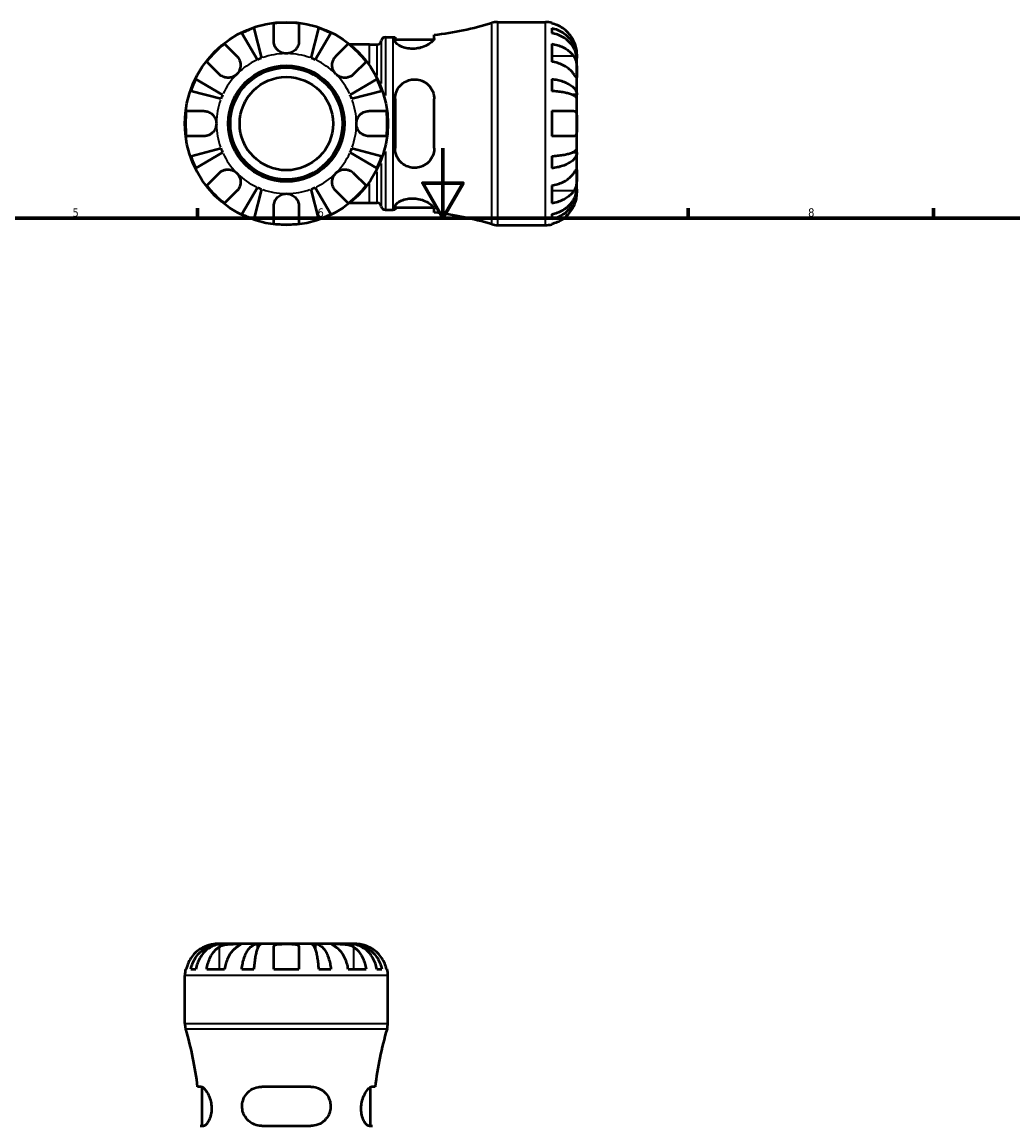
# Model space of a CAD drawing. Header units: millimetres. Extents: x 0 to 903, y 0 to 973.
# Tile 4 of 10: x 300 to 583, y 315 to 630. Entities that reach past the tile are written whole.
import ezdxf

# ---------------------------------------------------------------- set-up
doc = ezdxf.new("R2010")
doc.units = ezdxf.units.MM
for name, color, linetype, lineweight in [('Border (ANSI)', 7, 'Continuous', 70), ('Visible (ANSI)', 7, 'Continuous', 50), ('Visible Narrow (ANSI)', 7, 'Continuous', 35)]:
    doc.layers.add(name, color=color, linetype=linetype, lineweight=lineweight)
doc.styles.add('Note Text (ANSI)', font='tahoma.ttf')

# ---------------------------------------------------------------- blocks, each defined once
blk = doc.blocks.new('Borders Default Border')
at = {"layer": 'Border (ANSI)'}
for p, q in [((350.42, 574), (350.42, 576.8)), ((490.58, 574), (490.58, 576.8)), ((560.67, 574), (560.67, 576.8))]:
    blk.add_line(p, q, dxfattribs=at)
at = {"layer": 'Border (ANSI)', "flags": 128}
for points in [[(420.5, 594), (420.5, 574), (414.73, 584), (426.27, 584), (420.5, 574)], [(20, 20), (20, 574), (821, 574), (821, 20), (20, 20)]]:
    blk.add_lwpolyline(points, dxfattribs=at)
at = {"layer": 'Border (ANSI)', "color": 5, "true_color": 0x0000ff, "char_height": 2.4, "attachment_point": 7, "style": 'Note Text (ANSI)'}
for s, insert in [('5', (314.67, 574.35)), ('6', (384.69, 574.35)), ('7', (454.8, 574.4)), ('8', (524.84, 574.35))]:
    blk.add_mtext(s, dxfattribs=dict(at, insert=insert))

msp = doc.modelspace()

# ---------------------------------------------------------------- linework, layer by layer
at = {"layer": 'Visible (ANSI)'}
for p, q in [((366.51, 628.27), (368.72, 619.7)), ((372.18, 624.59), (372.18, 629.58)), ((379.38, 629.58), (379.38, 624.59)), ((382.84, 619.7), (385.06, 628.27)), ((436.12, 629.99), (449.78, 629.99)), ((451.58, 629.8), (451.58, 629.58)), ((451.58, 628.27), (451.58, 626.84)), ((367.54, 619.21), (363.05, 626.84)), ((388.52, 626.84), (384.02, 619.21)), ((404.06, 625.64), (406.26, 625.64)), ((406.82, 625.64), (406.82, 624.61)), ((406.82, 625), (417.92, 625)), ((418.02, 625.34), (418.02, 626.34)), ((358.11, 623.75), (361.64, 620.22)), ((389.92, 620.22), (393.45, 623.75)), ((399.54, 623.61), (393.93, 623.61)), ((399.54, 623.61), (401.75, 623.61)), ((451.58, 623.75), (451.58, 618.66)), ((356.55, 615.13), (353.02, 618.66)), ((398.55, 618.66), (395.01, 615.13)), ((458.78, 619.7), (458.76, 619.7)), ((458.78, 619.7), (458.78, 620.99)), ((458.78, 619.21), (458.78, 619.7)), ((458.78, 615.13), (458.78, 619.21)), ((458.78, 609.23), (458.78, 615.13)), ((349.93, 613.72), (357.56, 609.23)), ((394, 609.23), (401.63, 613.72)), ((451.58, 613.72), (451.58, 610.26)), ((357.07, 608.04), (348.5, 610.26)), ((403.07, 610.26), (394.49, 608.04)), ((458.78, 609.23), (457.46, 609.23)), ((458.78, 608.04), (458.78, 609.23)), ((406.82, 608.03), (406.82, 593.95)), ((418.02, 593.95), (418.02, 608.03)), ((458.78, 600.99), (458.78, 608.04)), ((347.19, 604.59), (352.18, 604.59)), ((399.38, 604.59), (404.37, 604.59)), ((451.58, 604.59), (451.58, 597.39)), ((451.58, 604.59), (457.91, 604.59)), ((458.78, 593.93), (458.78, 600.99)), ((352.18, 597.39), (347.19, 597.39)), ((404.37, 597.39), (399.38, 597.39)), ((457.91, 597.39), (451.58, 597.39)), ((348.5, 591.71), (357.07, 593.93)), ((357.56, 592.74), (349.93, 588.25)), ((401.63, 588.25), (394, 592.74)), ((394.49, 593.93), (403.07, 591.71)), ((458.78, 592.74), (457.46, 592.74)), ((458.78, 592.74), (458.78, 593.93)), ((458.78, 586.84), (458.78, 592.74)), ((451.58, 591.71), (451.58, 588.25)), ((353.02, 583.31), (356.55, 586.84)), ((395.01, 586.84), (398.55, 583.31)), ((458.78, 582.76), (458.78, 586.84)), ((451.58, 583.31), (451.58, 578.22)), ((361.64, 581.75), (358.11, 578.22)), ((363.05, 575.13), (367.54, 582.76)), ((368.72, 582.27), (366.51, 573.7)), ((385.06, 573.7), (382.84, 582.27)), ((384.02, 582.76), (388.52, 575.13)), ((393.45, 578.22), (389.92, 581.75)), ((458.78, 582.27), (458.76, 582.27)), ((458.78, 582.27), (458.78, 582.76)), ((458.78, 580.99), (458.78, 582.27)), ((372.18, 572.39), (372.18, 577.39)), ((379.38, 577.39), (379.38, 572.39)), ((393.93, 578.37), (399.54, 578.37)), ((399.54, 578.37), (401.75, 578.37)), ((406.82, 577.36), (406.82, 576.33)), ((406.82, 576.98), (417.92, 576.98)), ((404.06, 576.34), (406.26, 576.34)), ((418.02, 575.63), (418.02, 576.63)), ((451.58, 575.13), (451.58, 573.7)), ((436.12, 571.99), (449.78, 571.99)), ((451.58, 572.39), (451.58, 572.17)), ((357.07, 366.68), (355.78, 366.68)), ((357.56, 366.68), (357.07, 366.68)), ((357.07, 366.68), (357.07, 366.66)), ((361.64, 366.68), (357.56, 366.68)), ((367.54, 366.68), (361.64, 366.68)), ((368.72, 366.68), (367.54, 366.68)), ((367.54, 366.68), (367.54, 365.35)), ((375.78, 366.68), (368.72, 366.68)), ((372.18, 359.48), (372.18, 365.8)), ((382.84, 366.68), (375.78, 366.68)), ((379.38, 365.8), (379.38, 359.48)), ((384.02, 366.68), (382.84, 366.68)), ((389.92, 366.68), (384.02, 366.68)), ((384.02, 366.68), (384.02, 365.35)), ((394, 366.68), (389.92, 366.68)), ((394.49, 366.68), (394, 366.68)), ((395.78, 366.68), (394.49, 366.68)), ((394.49, 366.68), (394.49, 366.66)), ((346.96, 359.48), (347.19, 359.48)), ((348.5, 359.48), (349.93, 359.48)), ((353.02, 359.48), (358.11, 359.48)), ((363.05, 359.48), (366.51, 359.48)), ((372.18, 359.48), (379.38, 359.48)), ((385.06, 359.48), (388.52, 359.48)), ((393.45, 359.48), (398.55, 359.48)), ((401.63, 359.48), (403.07, 359.48)), ((404.37, 359.48), (404.6, 359.48)), ((346.78, 344.01), (346.78, 357.68)), ((404.78, 344.01), (404.78, 357.68)), ((351.43, 325.91), (350.43, 325.91)), ((351.77, 314.71), (351.77, 325.81)), ((382.82, 325.91), (368.74, 325.91)), ((399.79, 314.71), (399.79, 325.81)), ((401.13, 325.91), (400.14, 325.91)), ((351.13, 314.71), (352.16, 314.71)), ((368.74, 314.71), (382.82, 314.71)), ((399.41, 314.71), (400.43, 314.71))]:
    msp.add_line(p, q, dxfattribs=at)
for radius in [29, 16.58, 16, 13.33]:
    msp.add_circle((375.78, 600.99), radius, dxfattribs=at)
for centre, radius, start, end in [((375.78, 600.99), 28.82, 108.7751, 116.2249), ((375.78, 600.99), 28.82, 82.8238, 97.1762), ((375.78, 600.99), 28.82, 63.7751, 71.2249), ((406.26, 724.51), 98.88, 276.8308, 286.5759), ((436.12, 624.19), 5.8, 90, 106.5759), ((449.78, 620.99), 9, 78.463, 90), ((401.75, 624.77), 1.16, 270, 352.8192), ((404.06, 624.48), 1.16, 90, 172.8192), ((406.26, 724.51), 98.88, 270, 270.3245), ((375.78, 600.99), 28.82, 127.8238, 142.1762), ((375.78, 600.99), 28.82, 37.8238, 52.1762), ((375.78, 600.99), 20, 110.6662, 114.3338), ((375.78, 600.99), 20, 65.6662, 69.3338), ((375.78, 600.99), 28.82, 153.7751, 161.2249), ((375.78, 600.99), 28.82, 18.7751, 26.2249), ((375.78, 600.99), 20, 155.6662, 159.3338), ((375.78, 600.99), 20, 20.6662, 24.3338), ((375.78, 600.99), 28.82, 172.8238, 187.1762), ((375.78, 600.99), 28.82, 352.8238, 7.1762), ((375.78, 600.99), 20, 200.6662, 204.3338), ((375.78, 600.99), 20, 335.6662, 339.3338), ((375.78, 600.99), 28.82, 198.7751, 206.2249), ((375.78, 600.99), 28.82, 333.7751, 341.2249), ((375.78, 600.99), 28.82, 217.8238, 232.1762), ((375.78, 600.99), 28.82, 307.8238, 322.1762), ((375.78, 600.99), 20, 245.6662, 249.3338), ((375.78, 600.99), 20, 290.6662, 294.3338), ((401.75, 577.21), 1.16, 7.1808, 90), ((404.06, 577.5), 1.16, 187.1808, 270), ((375.78, 600.99), 28.82, 243.7751, 251.2249), ((375.78, 600.99), 28.82, 288.7751, 296.2249), ((406.26, 477.46), 98.88, 89.6755, 90), ((406.26, 477.46), 98.88, 73.4241, 83.1692), ((375.78, 600.99), 28.82, 262.8238, 277.1762), ((436.12, 577.79), 5.8, 253.4241, 270), ((449.78, 580.99), 9, 270, 281.537), ((355.78, 357.68), 9, 168.463, 180), ((395.78, 357.68), 9, 0, 11.537), ((352.58, 344.01), 5.8, 180, 196.5759), ((398.98, 344.01), 5.8, 343.4241, 0), ((252.26, 314.15), 98.88, 6.8308, 16.5759), ((499.31, 314.15), 98.88, 163.4241, 173.1692)]:
    msp.add_arc(centre, radius, start, end, dxfattribs=at)
for points, knots in [([(457.91, 624.59), (457.72, 624.97), (457.5, 625.37), (456.92, 626.25), (456.53, 626.72), (455.74, 627.51), (455.27, 627.9), (454.27, 628.58), (453.73, 628.86), (452.72, 629.28), (452.16, 629.46), (451.58, 629.58)], [4.427884, 4.427884, 4.427884, 4.427884, 4.5512464, 4.5512464, 4.7191329, 4.7191329, 4.8858696, 4.8858696, 5.0526063, 5.0526063, 5.2140047, 5.2140047, 5.2140047, 5.2140047]), ([(451.58, 628.27), (452.16, 628.16), (452.72, 627.98), (453.73, 627.58), (454.27, 627.3), (455.28, 626.65), (455.75, 626.27), (456.53, 625.51), (456.92, 625.06), (457.6, 624.08), (457.88, 623.55), (458.31, 622.56), (458.49, 621.99), (458.73, 620.83), (458.78, 620.24), (458.78, 619.7)], [0.170746, 0.170746, 0.170746, 0.170746, 0.33284, 0.33284, 0.499494, 0.499494, 0.666149, 0.666149, 0.833209, 0.833209, 1.000269, 1.000269, 1.167973, 1.167973, 1.335677, 1.335677, 1.335677, 1.335677]), ([(375.78, 620.99), (375.5, 620.99), (375.22, 621.02), (374.65, 621.15), (374.37, 621.26), (373.69, 621.62), (373.33, 621.91), (372.83, 622.51), (372.66, 622.77), (372.42, 623.27), (372.35, 623.48), (372.24, 623.92), (372.2, 624.15), (372.18, 624.44), (372.18, 624.52), (372.18, 624.59)], [-2.4991326, -2.4991326, -2.4991326, -2.4991326, -2.4150544, -2.4150544, -2.3238473, -2.3238473, -2.1841143, -2.1841143, -2.0867477, -2.0867477, -2.0144067, -2.0144067, -1.9399427, -1.9399427, -1.916375, -1.916375, -1.916375, -1.916375]), ([(379.38, 624.59), (379.38, 624.44), (379.37, 624.3), (379.33, 623.94), (379.28, 623.72), (379.15, 623.28), (379.05, 623.06), (378.76, 622.53), (378.54, 622.25), (377.96, 621.68), (377.58, 621.44), (376.73, 621.08), (376.26, 620.99), (375.78, 620.99)], [-0.5764765, -0.5764765, -0.5764765, -0.5764765, -0.5296868, -0.5296868, -0.4605403, -0.4605403, -0.385624, -0.385624, -0.2773083, -0.2773083, -0.1425809, -0.1425809, 0, 0, 0, 0]), ([(418.02, 625.34), (418.02, 625.27), (418, 625.2), (417.89, 624.91), (417.71, 624.67), (417.11, 624.1), (416.64, 623.76), (415.52, 623.15), (414.89, 622.88), (413.65, 622.53), (413.08, 622.43), (411.96, 622.33), (411.43, 622.34), (410.31, 622.46), (409.75, 622.59), (408.64, 622.96), (408.12, 623.22), (407.31, 623.76), (407.03, 624.05), (406.84, 624.41), (406.82, 624.52), (406.82, 624.61)], [-1.976188, -1.976188, -1.976188, -1.976188, -1.9026, -1.9026, -1.703331, -1.703331, -1.456641, -1.456641, -1.225461, -1.225461, -1.050031, -1.050031, -0.88783, -0.88783, -0.698106, -0.698106, -0.466977, -0.466977, -0.223392, -0.223392, -0.123423, -0.123423, -0.123423, -0.123423]), ([(458.78, 619.21), (458.78, 619.69), (458.73, 620.22), (458.49, 621.25), (458.31, 621.75), (457.88, 622.64), (457.6, 623.11), (456.92, 623.98), (456.53, 624.38), (455.75, 625.06), (455.28, 625.4), (454.27, 625.98), (453.73, 626.22), (452.72, 626.58), (452.16, 626.74), (451.58, 626.84)], [4.014251, 4.014251, 4.014251, 4.014251, 4.181955, 4.181955, 4.349659, 4.349659, 4.516719, 4.516719, 4.683779, 4.683779, 4.850433, 4.850433, 5.017088, 5.017088, 5.179182, 5.179182, 5.179182, 5.179182]), ([(458.78, 620.99), (458.78, 620.99), (458.78, 621.02), (458.78, 621.15), (458.78, 621.26), (458.75, 621.62), (458.73, 621.91), (458.62, 622.51), (458.56, 622.77), (458.42, 623.27), (458.35, 623.48), (458.19, 623.92), (458.1, 624.15), (457.97, 624.44), (457.94, 624.52), (457.91, 624.59)], [-2.4991326, -2.4991326, -2.4991326, -2.4991326, -2.4150544, -2.4150544, -2.3238473, -2.3238473, -2.1841143, -2.1841143, -2.0867477, -2.0867477, -2.0144067, -2.0144067, -1.9399427, -1.9399427, -1.916375, -1.916375, -1.916375, -1.916375]), ([(451.58, 623.75), (452.16, 623.67), (452.72, 623.54), (453.73, 623.24), (454.27, 623.04), (455.27, 622.56), (455.74, 622.29), (456.53, 621.73), (456.92, 621.39), (457.5, 620.77), (457.72, 620.49), (457.91, 620.22)], [0.1707531, 0.1707531, 0.1707531, 0.1707531, 0.3321515, 0.3321515, 0.4988882, 0.4988882, 0.6656248, 0.6656248, 0.8335114, 0.8335114, 0.9568737, 0.9568737, 0.9568737, 0.9568737]), ([(361.64, 620.22), (361.73, 620.13), (361.81, 620.04), (362.04, 619.76), (362.17, 619.56), (362.39, 619.14), (362.49, 618.91), (362.65, 618.32), (362.7, 617.97), (362.69, 617.17), (362.59, 616.72), (362.24, 615.86), (361.98, 615.46), (361.64, 615.13)], [-0.5800481, -0.5800481, -0.5800481, -0.5800481, -0.5384523, -0.5384523, -0.4638379, -0.4638379, -0.3862639, -0.3862639, -0.2784027, -0.2784027, -0.1427791, -0.1427791, 0, 0, 0, 0]), ([(389.92, 615.13), (389.74, 615.31), (389.58, 615.51), (389.29, 615.96), (389.17, 616.21), (388.94, 616.84), (388.88, 617.23), (388.86, 617.98), (388.91, 618.34), (389.09, 618.93), (389.18, 619.16), (389.41, 619.58), (389.54, 619.78), (389.76, 620.05), (389.84, 620.14), (389.92, 620.22)], [0, 0, 0, 0, 0.0777495, 0.0777495, 0.1608191, 0.1608191, 0.277838, 0.277838, 0.3882896, 0.3882896, 0.4654296, 0.4654296, 0.5403543, 0.5403543, 0.579532, 0.579532, 0.579532, 0.579532]), ([(457.91, 615.13), (457.72, 615.4), (457.5, 615.68), (456.92, 616.3), (456.53, 616.64), (455.74, 617.2), (455.27, 617.47), (454.27, 617.95), (453.73, 618.15), (452.72, 618.45), (452.16, 618.57), (451.58, 618.66)], [4.427884, 4.427884, 4.427884, 4.427884, 4.5512464, 4.5512464, 4.7191329, 4.7191329, 4.8858696, 4.8858696, 5.0526063, 5.0526063, 5.2140047, 5.2140047, 5.2140047, 5.2140047]), ([(457.91, 620.22), (457.96, 620.13), (458.02, 620.04), (458.17, 619.76), (458.26, 619.56), (458.41, 619.14), (458.48, 618.91), (458.62, 618.32), (458.67, 617.97), (458.75, 617.17), (458.77, 616.72), (458.78, 615.86), (458.78, 615.46), (458.78, 615.13)], [-0.5800481, -0.5800481, -0.5800481, -0.5800481, -0.5384523, -0.5384523, -0.4638379, -0.4638379, -0.3862639, -0.3862639, -0.2784027, -0.2784027, -0.1427791, -0.1427791, 0, 0, 0, 0]), ([(361.64, 615.13), (361.46, 614.94), (361.25, 614.78), (360.8, 614.49), (360.55, 614.37), (359.92, 614.15), (359.54, 614.08), (358.79, 614.07), (358.42, 614.12), (357.84, 614.29), (357.61, 614.38), (357.19, 614.61), (356.99, 614.74), (356.72, 614.96), (356.63, 615.04), (356.55, 615.13)], [0, 0, 0, 0, 0.0777495, 0.0777495, 0.1608191, 0.1608191, 0.277838, 0.277838, 0.3882896, 0.3882896, 0.4654296, 0.4654296, 0.5403543, 0.5403543, 0.579532, 0.579532, 0.579532, 0.579532]), ([(395.01, 615.13), (394.93, 615.04), (394.83, 614.95), (394.55, 614.73), (394.36, 614.6), (393.93, 614.37), (393.7, 614.28), (393.12, 614.12), (392.77, 614.07), (391.96, 614.08), (391.52, 614.17), (390.66, 614.52), (390.26, 614.79), (389.92, 615.13)], [-0.5800481, -0.5800481, -0.5800481, -0.5800481, -0.5384523, -0.5384523, -0.4638379, -0.4638379, -0.3862639, -0.3862639, -0.2784027, -0.2784027, -0.1427791, -0.1427791, 0, 0, 0, 0]), ([(458.78, 615.13), (458.78, 614.94), (458.78, 614.78), (458.78, 614.49), (458.78, 614.37), (458.76, 614.15), (458.75, 614.08), (458.67, 614.07), (458.61, 614.12), (458.48, 614.29), (458.41, 614.38), (458.25, 614.61), (458.16, 614.74), (458.01, 614.96), (457.96, 615.04), (457.91, 615.13)], [0, 0, 0, 0, 0.0777495, 0.0777495, 0.1608191, 0.1608191, 0.277838, 0.277838, 0.3882896, 0.3882896, 0.4654296, 0.4654296, 0.5403543, 0.5403543, 0.579532, 0.579532, 0.579532, 0.579532]), ([(406.82, 608.03), (406.82, 608.24), (406.83, 608.44), (406.93, 609.3), (407.11, 609.93), (407.71, 611.14), (408.14, 611.71), (409.17, 612.63), (409.74, 612.99), (410.88, 613.44), (411.42, 613.56), (412.52, 613.65), (413.07, 613.61), (414.26, 613.36), (414.88, 613.1), (416.1, 612.32), (416.67, 611.75), (417.5, 610.48), (417.78, 609.79), (417.98, 608.72), (418.02, 608.37), (418.02, 608.03)], [-1.957607, -1.957607, -1.957607, -1.957607, -1.891613, -1.891613, -1.685849, -1.685849, -1.45918, -1.45918, -1.251362, -1.251362, -1.084707, -1.084707, -0.918346, -0.918346, -0.710133, -0.710133, -0.453403, -0.453403, -0.214469, -0.214469, -0.105699, -0.105699, -0.105699, -0.105699]), ([(451.58, 613.72), (452.16, 613.66), (452.72, 613.57), (453.73, 613.36), (454.27, 613.21), (455.28, 612.87), (455.75, 612.67), (456.53, 612.27), (456.92, 612.03), (457.6, 611.52), (457.88, 611.25), (458.31, 610.72), (458.49, 610.43), (458.73, 609.82), (458.78, 609.51), (458.78, 609.23)], [0.170746, 0.170746, 0.170746, 0.170746, 0.33284, 0.33284, 0.499494, 0.499494, 0.666149, 0.666149, 0.833209, 0.833209, 1.000269, 1.000269, 1.167973, 1.167973, 1.335677, 1.335677, 1.335677, 1.335677]), ([(458.78, 608.04), (458.78, 608.18), (458.73, 608.34), (458.49, 608.64), (458.31, 608.78), (457.88, 609.04), (457.6, 609.18), (456.92, 609.43), (456.53, 609.55), (455.75, 609.74), (455.28, 609.84), (454.27, 610.01), (453.73, 610.08), (452.72, 610.19), (452.16, 610.23), (451.58, 610.26)], [4.014251, 4.014251, 4.014251, 4.014251, 4.181955, 4.181955, 4.349659, 4.349659, 4.516719, 4.516719, 4.683779, 4.683779, 4.850433, 4.850433, 5.017088, 5.017088, 5.179182, 5.179182, 5.179182, 5.179182]), ([(352.18, 604.59), (352.19, 604.59), (352.19, 604.59), (352.38, 604.58), (352.57, 604.57), (352.93, 604.51), (353.1, 604.47), (353.47, 604.35), (353.68, 604.27), (354.2, 603.99), (354.51, 603.76), (355.09, 603.16), (355.33, 602.78), (355.69, 601.93), (355.78, 601.46), (355.78, 600.99)], [-0.5833263, -0.5833263, -0.5833263, -0.5833263, -0.5820685, -0.5820685, -0.518616, -0.518616, -0.4628074, -0.4628074, -0.3947327, -0.3947327, -0.2769242, -0.2769242, -0.1428835, -0.1428835, 0, 0, 0, 0]), ([(395.78, 600.99), (395.78, 601.27), (395.81, 601.54), (395.95, 602.11), (396.06, 602.4), (396.41, 603.08), (396.71, 603.44), (397.3, 603.94), (397.57, 604.11), (398.06, 604.34), (398.28, 604.42), (398.72, 604.53), (398.95, 604.57), (399.24, 604.58), (399.31, 604.59), (399.38, 604.59)], [-2.4991326, -2.4991326, -2.4991326, -2.4991326, -2.4150544, -2.4150544, -2.3238473, -2.3238473, -2.1841143, -2.1841143, -2.0867477, -2.0867477, -2.0144067, -2.0144067, -1.9399427, -1.9399427, -1.916375, -1.916375, -1.916375, -1.916375]), ([(457.91, 604.59), (457.91, 604.59), (457.91, 604.59), (458, 604.58), (458.08, 604.57), (458.23, 604.51), (458.29, 604.47), (458.41, 604.35), (458.47, 604.27), (458.61, 603.99), (458.67, 603.76), (458.75, 603.16), (458.77, 602.78), (458.78, 601.93), (458.78, 601.46), (458.78, 600.99)], [-0.5833263, -0.5833263, -0.5833263, -0.5833263, -0.5820685, -0.5820685, -0.518616, -0.518616, -0.4628074, -0.4628074, -0.3947327, -0.3947327, -0.2769242, -0.2769242, -0.1428835, -0.1428835, 0, 0, 0, 0]), ([(355.78, 600.99), (355.78, 600.69), (355.75, 600.4), (355.6, 599.8), (355.48, 599.5), (355.09, 598.82), (354.79, 598.47), (354.19, 597.98), (353.93, 597.82), (353.47, 597.62), (353.28, 597.55), (352.93, 597.46), (352.76, 597.43), (352.45, 597.39), (352.32, 597.39), (352.18, 597.39)], [0, 0, 0, 0, 0.0878331, 0.0878331, 0.1843541, 0.1843541, 0.3227975, 0.3227975, 0.4175446, 0.4175446, 0.4777493, 0.4777493, 0.5327624, 0.5327624, 0.5768127, 0.5768127, 0.5768127, 0.5768127]), ([(399.38, 597.39), (399.24, 597.39), (399.09, 597.39), (398.73, 597.44), (398.52, 597.48), (398.08, 597.62), (397.86, 597.72), (397.33, 598.01), (397.04, 598.22), (396.48, 598.81), (396.23, 599.18), (395.88, 600.04), (395.78, 600.51), (395.78, 600.99)], [-0.5764765, -0.5764765, -0.5764765, -0.5764765, -0.5296868, -0.5296868, -0.4605403, -0.4605403, -0.385624, -0.385624, -0.2773083, -0.2773083, -0.1425809, -0.1425809, 0, 0, 0, 0]), ([(458.78, 600.99), (458.78, 600.69), (458.78, 600.4), (458.78, 599.8), (458.78, 599.5), (458.75, 598.82), (458.72, 598.47), (458.6, 597.98), (458.54, 597.82), (458.41, 597.62), (458.35, 597.55), (458.22, 597.46), (458.16, 597.43), (458.03, 597.39), (457.97, 597.39), (457.91, 597.39)], [0, 0, 0, 0, 0.0878331, 0.0878331, 0.1843541, 0.1843541, 0.3227975, 0.3227975, 0.4175446, 0.4175446, 0.4777493, 0.4777493, 0.5327624, 0.5327624, 0.5768127, 0.5768127, 0.5768127, 0.5768127]), ([(418.02, 593.95), (418.02, 593.71), (418, 593.48), (417.89, 592.62), (417.71, 592.02), (417.11, 590.79), (416.64, 590.19), (415.52, 589.23), (414.89, 588.86), (413.65, 588.45), (413.08, 588.35), (411.96, 588.34), (411.43, 588.41), (410.31, 588.72), (409.75, 588.98), (408.64, 589.75), (408.12, 590.28), (407.31, 591.52), (407.03, 592.24), (406.84, 593.31), (406.82, 593.63), (406.82, 593.95)], [-1.976188, -1.976188, -1.976188, -1.976188, -1.9026, -1.9026, -1.703331, -1.703331, -1.456641, -1.456641, -1.225461, -1.225461, -1.050031, -1.050031, -0.88783, -0.88783, -0.698106, -0.698106, -0.466977, -0.466977, -0.223392, -0.223392, -0.123423, -0.123423, -0.123423, -0.123423]), ([(451.58, 591.71), (452.16, 591.74), (452.72, 591.78), (453.73, 591.89), (454.27, 591.96), (455.28, 592.13), (455.75, 592.23), (456.53, 592.42), (456.92, 592.54), (457.6, 592.79), (457.88, 592.93), (458.31, 593.19), (458.49, 593.33), (458.73, 593.63), (458.78, 593.79), (458.78, 593.93)], [0.170746, 0.170746, 0.170746, 0.170746, 0.33284, 0.33284, 0.499494, 0.499494, 0.666149, 0.666149, 0.833209, 0.833209, 1.000269, 1.000269, 1.167973, 1.167973, 1.335677, 1.335677, 1.335677, 1.335677]), ([(458.78, 592.74), (458.78, 592.46), (458.73, 592.15), (458.49, 591.54), (458.31, 591.25), (457.88, 590.72), (457.6, 590.45), (456.92, 589.94), (456.53, 589.7), (455.75, 589.3), (455.28, 589.1), (454.27, 588.76), (453.73, 588.61), (452.72, 588.4), (452.16, 588.31), (451.58, 588.25)], [4.014251, 4.014251, 4.014251, 4.014251, 4.181955, 4.181955, 4.349659, 4.349659, 4.516719, 4.516719, 4.683779, 4.683779, 4.850433, 4.850433, 5.017088, 5.017088, 5.179182, 5.179182, 5.179182, 5.179182]), ([(356.55, 586.84), (356.64, 586.93), (356.73, 587.02), (357.01, 587.24), (357.2, 587.37), (357.63, 587.6), (357.86, 587.69), (358.44, 587.86), (358.79, 587.9), (359.6, 587.89), (360.05, 587.8), (360.9, 587.45), (361.3, 587.18), (361.64, 586.84)], [-0.5800481, -0.5800481, -0.5800481, -0.5800481, -0.5384523, -0.5384523, -0.4638379, -0.4638379, -0.3862639, -0.3862639, -0.2784027, -0.2784027, -0.1427791, -0.1427791, 0, 0, 0, 0]), ([(361.64, 586.84), (361.82, 586.66), (361.99, 586.46), (362.27, 586.01), (362.4, 585.76), (362.62, 585.13), (362.69, 584.74), (362.7, 583.99), (362.65, 583.63), (362.48, 583.04), (362.38, 582.81), (362.16, 582.39), (362.02, 582.19), (361.8, 581.92), (361.72, 581.84), (361.64, 581.75)], [0, 0, 0, 0, 0.0777495, 0.0777495, 0.1608191, 0.1608191, 0.277838, 0.277838, 0.3882896, 0.3882896, 0.4654296, 0.4654296, 0.5403543, 0.5403543, 0.579532, 0.579532, 0.579532, 0.579532]), ([(389.92, 581.75), (389.84, 581.84), (389.75, 581.93), (389.53, 582.21), (389.4, 582.41), (389.17, 582.83), (389.08, 583.07), (388.91, 583.65), (388.86, 584), (388.88, 584.8), (388.97, 585.25), (389.32, 586.11), (389.59, 586.51), (389.92, 586.84)], [-0.5800481, -0.5800481, -0.5800481, -0.5800481, -0.5384523, -0.5384523, -0.4638379, -0.4638379, -0.3862639, -0.3862639, -0.2784027, -0.2784027, -0.1427791, -0.1427791, 0, 0, 0, 0]), ([(389.92, 586.84), (390.11, 587.03), (390.31, 587.19), (390.76, 587.48), (391.01, 587.6), (391.64, 587.82), (392.02, 587.89), (392.78, 587.9), (393.14, 587.85), (393.72, 587.68), (393.95, 587.59), (394.38, 587.36), (394.57, 587.23), (394.84, 587.01), (394.93, 586.93), (395.01, 586.84)], [0, 0, 0, 0, 0.0777495, 0.0777495, 0.1608191, 0.1608191, 0.277838, 0.277838, 0.3882896, 0.3882896, 0.4654296, 0.4654296, 0.5403543, 0.5403543, 0.579532, 0.579532, 0.579532, 0.579532]), ([(451.58, 583.31), (452.16, 583.4), (452.72, 583.52), (453.73, 583.82), (454.27, 584.02), (455.27, 584.5), (455.74, 584.77), (456.53, 585.33), (456.92, 585.67), (457.5, 586.29), (457.72, 586.57), (457.91, 586.84)], [0.1707531, 0.1707531, 0.1707531, 0.1707531, 0.3321515, 0.3321515, 0.4988882, 0.4988882, 0.6656248, 0.6656248, 0.8335114, 0.8335114, 0.9568737, 0.9568737, 0.9568737, 0.9568737]), ([(457.91, 586.84), (457.96, 586.93), (458.02, 587.02), (458.17, 587.24), (458.26, 587.37), (458.41, 587.6), (458.48, 587.69), (458.62, 587.86), (458.67, 587.9), (458.75, 587.89), (458.77, 587.8), (458.78, 587.45), (458.78, 587.18), (458.78, 586.84)], [-0.5800481, -0.5800481, -0.5800481, -0.5800481, -0.5384523, -0.5384523, -0.4638379, -0.4638379, -0.3862639, -0.3862639, -0.2784027, -0.2784027, -0.1427791, -0.1427791, 0, 0, 0, 0]), ([(458.78, 586.84), (458.78, 586.66), (458.78, 586.46), (458.78, 586.01), (458.78, 585.76), (458.76, 585.13), (458.75, 584.74), (458.67, 583.99), (458.61, 583.63), (458.48, 583.04), (458.41, 582.81), (458.25, 582.39), (458.16, 582.19), (458.01, 581.92), (457.96, 581.84), (457.91, 581.75)], [0, 0, 0, 0, 0.0777495, 0.0777495, 0.1608191, 0.1608191, 0.277838, 0.277838, 0.3882896, 0.3882896, 0.4654296, 0.4654296, 0.5403543, 0.5403543, 0.579532, 0.579532, 0.579532, 0.579532]), ([(372.18, 577.39), (372.18, 577.53), (372.19, 577.67), (372.23, 578.03), (372.28, 578.25), (372.42, 578.69), (372.51, 578.91), (372.8, 579.44), (373.02, 579.72), (373.6, 580.29), (373.98, 580.53), (374.84, 580.89), (375.31, 580.99), (375.78, 580.99)], [-0.5764765, -0.5764765, -0.5764765, -0.5764765, -0.5296868, -0.5296868, -0.4605403, -0.4605403, -0.385624, -0.385624, -0.2773083, -0.2773083, -0.1425809, -0.1425809, 0, 0, 0, 0]), ([(375.78, 580.99), (376.06, 580.99), (376.34, 580.95), (376.91, 580.82), (377.19, 580.71), (377.87, 580.35), (378.23, 580.06), (378.74, 579.46), (378.91, 579.2), (379.14, 578.7), (379.22, 578.49), (379.33, 578.05), (379.36, 577.82), (379.38, 577.53), (379.38, 577.46), (379.38, 577.39)], [-2.4991326, -2.4991326, -2.4991326, -2.4991326, -2.4150544, -2.4150544, -2.3238473, -2.3238473, -2.1841143, -2.1841143, -2.0867477, -2.0867477, -2.0144067, -2.0144067, -1.9399427, -1.9399427, -1.916375, -1.916375, -1.916375, -1.916375]), ([(451.58, 575.13), (452.16, 575.24), (452.72, 575.39), (453.73, 575.75), (454.27, 575.99), (455.28, 576.57), (455.75, 576.91), (456.53, 577.59), (456.92, 577.99), (457.6, 578.86), (457.88, 579.33), (458.31, 580.22), (458.49, 580.72), (458.73, 581.75), (458.78, 582.28), (458.78, 582.76)], [0.170746, 0.170746, 0.170746, 0.170746, 0.33284, 0.33284, 0.499494, 0.499494, 0.666149, 0.666149, 0.833209, 0.833209, 1.000269, 1.000269, 1.167973, 1.167973, 1.335677, 1.335677, 1.335677, 1.335677]), ([(458.78, 582.27), (458.78, 581.73), (458.73, 581.14), (458.49, 579.98), (458.31, 579.42), (457.88, 578.42), (457.6, 577.89), (456.92, 576.91), (456.53, 576.46), (455.75, 575.7), (455.28, 575.32), (454.27, 574.67), (453.73, 574.39), (452.72, 573.99), (452.16, 573.81), (451.58, 573.7)], [4.014251, 4.014251, 4.014251, 4.014251, 4.181955, 4.181955, 4.349659, 4.349659, 4.516719, 4.516719, 4.683779, 4.683779, 4.850433, 4.850433, 5.017088, 5.017088, 5.179182, 5.179182, 5.179182, 5.179182]), ([(457.91, 581.75), (457.72, 581.48), (457.5, 581.2), (456.92, 580.58), (456.53, 580.24), (455.74, 579.68), (455.27, 579.41), (454.27, 578.93), (453.73, 578.73), (452.72, 578.43), (452.16, 578.31), (451.58, 578.22)], [4.427884, 4.427884, 4.427884, 4.427884, 4.5512464, 4.5512464, 4.7191329, 4.7191329, 4.8858696, 4.8858696, 5.0526063, 5.0526063, 5.2140047, 5.2140047, 5.2140047, 5.2140047]), ([(457.91, 577.39), (457.97, 577.53), (458.04, 577.67), (458.19, 578.03), (458.27, 578.25), (458.42, 578.69), (458.48, 578.91), (458.62, 579.44), (458.67, 579.72), (458.75, 580.29), (458.77, 580.53), (458.78, 580.89), (458.78, 580.99), (458.78, 580.99)], [-0.5764765, -0.5764765, -0.5764765, -0.5764765, -0.5296868, -0.5296868, -0.4605403, -0.4605403, -0.385624, -0.385624, -0.2773083, -0.2773083, -0.1425809, -0.1425809, 0, 0, 0, 0]), ([(406.82, 577.36), (406.82, 577.42), (406.83, 577.49), (406.93, 577.77), (407.11, 578), (407.71, 578.5), (408.14, 578.77), (409.17, 579.21), (409.74, 579.39), (410.88, 579.59), (411.42, 579.63), (412.52, 579.61), (413.07, 579.54), (414.26, 579.29), (414.88, 579.08), (416.1, 578.54), (416.67, 578.19), (417.5, 577.54), (417.78, 577.23), (417.98, 576.84), (418.02, 576.73), (418.02, 576.63)], [-1.957607, -1.957607, -1.957607, -1.957607, -1.891613, -1.891613, -1.685849, -1.685849, -1.45918, -1.45918, -1.251362, -1.251362, -1.084707, -1.084707, -0.918346, -0.918346, -0.710133, -0.710133, -0.453403, -0.453403, -0.214469, -0.214469, -0.105699, -0.105699, -0.105699, -0.105699]), ([(451.58, 572.39), (452.16, 572.51), (452.72, 572.69), (453.73, 573.11), (454.27, 573.39), (455.27, 574.07), (455.74, 574.46), (456.53, 575.25), (456.92, 575.72), (457.5, 576.6), (457.72, 577), (457.91, 577.39)], [0.1707531, 0.1707531, 0.1707531, 0.1707531, 0.3321515, 0.3321515, 0.4988882, 0.4988882, 0.6656248, 0.6656248, 0.8335114, 0.8335114, 0.9568737, 0.9568737, 0.9568737, 0.9568737]), ([(352.18, 365.8), (351.79, 365.62), (351.4, 365.4), (350.52, 364.81), (350.05, 364.42), (349.26, 363.64), (348.86, 363.17), (348.19, 362.16), (347.9, 361.62), (347.48, 360.61), (347.31, 360.05), (347.19, 359.48)], [4.427884, 4.427884, 4.427884, 4.427884, 4.5512464, 4.5512464, 4.7191329, 4.7191329, 4.8858696, 4.8858696, 5.0526063, 5.0526063, 5.2140047, 5.2140047, 5.2140047, 5.2140047]), ([(348.5, 359.48), (348.61, 360.05), (348.78, 360.62), (349.19, 361.63), (349.46, 362.17), (350.12, 363.18), (350.49, 363.64), (351.26, 364.43), (351.71, 364.82), (352.69, 365.49), (353.21, 365.78), (354.21, 366.2), (354.78, 366.39), (355.94, 366.62), (356.53, 366.68), (357.07, 366.68)], [0.170746, 0.170746, 0.170746, 0.170746, 0.33284, 0.33284, 0.499494, 0.499494, 0.666149, 0.666149, 0.833209, 0.833209, 1.000269, 1.000269, 1.167973, 1.167973, 1.335677, 1.335677, 1.335677, 1.335677]), ([(357.56, 366.68), (357.08, 366.68), (356.55, 366.62), (355.52, 366.39), (355.02, 366.2), (354.13, 365.78), (353.66, 365.49), (352.79, 364.82), (352.39, 364.43), (351.71, 363.64), (351.37, 363.18), (350.79, 362.17), (350.55, 361.63), (350.18, 360.62), (350.03, 360.05), (349.93, 359.48)], [4.014251, 4.014251, 4.014251, 4.014251, 4.181955, 4.181955, 4.349659, 4.349659, 4.516719, 4.516719, 4.683779, 4.683779, 4.850433, 4.850433, 5.017088, 5.017088, 5.179182, 5.179182, 5.179182, 5.179182]), ([(355.78, 366.68), (355.78, 366.68), (355.75, 366.68), (355.6, 366.68), (355.48, 366.67), (355.09, 366.65), (354.79, 366.61), (354.19, 366.5), (353.93, 366.44), (353.47, 366.31), (353.28, 366.25), (352.93, 366.12), (352.76, 366.05), (352.45, 365.93), (352.32, 365.87), (352.18, 365.8)], [0, 0, 0, 0, 0.0878331, 0.0878331, 0.1843541, 0.1843541, 0.3227975, 0.3227975, 0.4175446, 0.4175446, 0.4777493, 0.4777493, 0.5327624, 0.5327624, 0.5768127, 0.5768127, 0.5768127, 0.5768127]), ([(353.02, 359.48), (353.1, 360.05), (353.23, 360.61), (353.52, 361.62), (353.73, 362.16), (354.2, 363.17), (354.48, 363.64), (355.04, 364.42), (355.37, 364.81), (356, 365.4), (356.27, 365.62), (356.55, 365.8)], [0.1707531, 0.1707531, 0.1707531, 0.1707531, 0.3321515, 0.3321515, 0.4988882, 0.4988882, 0.6656248, 0.6656248, 0.8335114, 0.8335114, 0.9568737, 0.9568737, 0.9568737, 0.9568737]), ([(356.55, 365.8), (356.64, 365.86), (356.73, 365.92), (357.01, 366.07), (357.2, 366.15), (357.63, 366.31), (357.86, 366.38), (358.44, 366.51), (358.79, 366.57), (359.6, 366.65), (360.05, 366.66), (360.9, 366.68), (361.3, 366.68), (361.64, 366.68)], [-0.5800481, -0.5800481, -0.5800481, -0.5800481, -0.5384523, -0.5384523, -0.4638379, -0.4638379, -0.3862639, -0.3862639, -0.2784027, -0.2784027, -0.1427791, -0.1427791, 0, 0, 0, 0]), ([(361.64, 365.8), (361.37, 365.62), (361.09, 365.4), (360.46, 364.81), (360.13, 364.42), (359.57, 363.64), (359.29, 363.17), (358.82, 362.16), (358.62, 361.62), (358.32, 360.61), (358.19, 360.05), (358.11, 359.48)], [4.427884, 4.427884, 4.427884, 4.427884, 4.5512464, 4.5512464, 4.7191329, 4.7191329, 4.8858696, 4.8858696, 5.0526063, 5.0526063, 5.2140047, 5.2140047, 5.2140047, 5.2140047]), ([(361.64, 366.68), (361.82, 366.68), (361.99, 366.68), (362.27, 366.68), (362.4, 366.67), (362.62, 366.66), (362.69, 366.64), (362.7, 366.57), (362.65, 366.51), (362.48, 366.37), (362.38, 366.3), (362.16, 366.15), (362.02, 366.06), (361.8, 365.91), (361.72, 365.86), (361.64, 365.8)], [0, 0, 0, 0, 0.0777495, 0.0777495, 0.1608191, 0.1608191, 0.277838, 0.277838, 0.3882896, 0.3882896, 0.4654296, 0.4654296, 0.5403543, 0.5403543, 0.579532, 0.579532, 0.579532, 0.579532]), ([(363.05, 359.48), (363.11, 360.05), (363.2, 360.62), (363.41, 361.63), (363.55, 362.17), (363.9, 363.18), (364.09, 363.64), (364.49, 364.43), (364.73, 364.82), (365.24, 365.49), (365.52, 365.78), (366.04, 366.2), (366.34, 366.39), (366.95, 366.62), (367.26, 366.68), (367.54, 366.68)], [0.170746, 0.170746, 0.170746, 0.170746, 0.33284, 0.33284, 0.499494, 0.499494, 0.666149, 0.666149, 0.833209, 0.833209, 1.000269, 1.000269, 1.167973, 1.167973, 1.335677, 1.335677, 1.335677, 1.335677]), ([(368.72, 366.68), (368.58, 366.68), (368.43, 366.62), (368.13, 366.39), (367.98, 366.2), (367.73, 365.78), (367.59, 365.49), (367.34, 364.82), (367.22, 364.43), (367.02, 363.64), (366.93, 363.18), (366.76, 362.17), (366.69, 361.63), (366.58, 360.62), (366.54, 360.05), (366.51, 359.48)], [4.014251, 4.014251, 4.014251, 4.014251, 4.181955, 4.181955, 4.349659, 4.349659, 4.516719, 4.516719, 4.683779, 4.683779, 4.850433, 4.850433, 5.017088, 5.017088, 5.179182, 5.179182, 5.179182, 5.179182]), ([(372.18, 365.8), (372.18, 365.87), (372.19, 365.93), (372.23, 366.08), (372.28, 366.16), (372.42, 366.31), (372.51, 366.38), (372.8, 366.51), (373.02, 366.57), (373.6, 366.65), (373.98, 366.66), (374.84, 366.68), (375.31, 366.68), (375.78, 366.68)], [-0.5764765, -0.5764765, -0.5764765, -0.5764765, -0.5296868, -0.5296868, -0.4605403, -0.4605403, -0.385624, -0.385624, -0.2773083, -0.2773083, -0.1425809, -0.1425809, 0, 0, 0, 0]), ([(375.78, 366.68), (376.06, 366.68), (376.34, 366.68), (376.91, 366.68), (377.19, 366.67), (377.87, 366.65), (378.23, 366.62), (378.74, 366.52), (378.91, 366.46), (379.14, 366.32), (379.22, 366.25), (379.33, 366.09), (379.36, 366), (379.38, 365.87), (379.38, 365.83), (379.38, 365.8)], [-2.4991326, -2.4991326, -2.4991326, -2.4991326, -2.4150544, -2.4150544, -2.3238473, -2.3238473, -2.1841143, -2.1841143, -2.0867477, -2.0867477, -2.0144067, -2.0144067, -1.9399427, -1.9399427, -1.916375, -1.916375, -1.916375, -1.916375]), ([(385.06, 359.48), (385.03, 360.05), (384.98, 360.62), (384.88, 361.63), (384.81, 362.17), (384.64, 363.18), (384.54, 363.64), (384.34, 364.43), (384.23, 364.82), (383.97, 365.49), (383.84, 365.78), (383.58, 366.2), (383.43, 366.39), (383.13, 366.62), (382.98, 366.68), (382.84, 366.68)], [0.170746, 0.170746, 0.170746, 0.170746, 0.33284, 0.33284, 0.499494, 0.499494, 0.666149, 0.666149, 0.833209, 0.833209, 1.000269, 1.000269, 1.167973, 1.167973, 1.335677, 1.335677, 1.335677, 1.335677]), ([(384.02, 366.68), (384.31, 366.68), (384.62, 366.62), (385.22, 366.39), (385.52, 366.2), (386.04, 365.78), (386.32, 365.49), (386.83, 364.82), (387.07, 364.43), (387.47, 363.64), (387.67, 363.18), (388.01, 362.17), (388.15, 361.63), (388.37, 360.62), (388.46, 360.05), (388.52, 359.48)], [4.014251, 4.014251, 4.014251, 4.014251, 4.181955, 4.181955, 4.349659, 4.349659, 4.516719, 4.516719, 4.683779, 4.683779, 4.850433, 4.850433, 5.017088, 5.017088, 5.179182, 5.179182, 5.179182, 5.179182]), ([(389.92, 365.8), (389.84, 365.86), (389.75, 365.92), (389.53, 366.07), (389.4, 366.15), (389.17, 366.31), (389.08, 366.38), (388.91, 366.51), (388.86, 366.57), (388.88, 366.65), (388.97, 366.66), (389.32, 366.68), (389.59, 366.68), (389.92, 366.68)], [-0.5800481, -0.5800481, -0.5800481, -0.5800481, -0.5384523, -0.5384523, -0.4638379, -0.4638379, -0.3862639, -0.3862639, -0.2784027, -0.2784027, -0.1427791, -0.1427791, 0, 0, 0, 0]), ([(389.92, 366.68), (390.11, 366.68), (390.31, 366.68), (390.76, 366.68), (391.01, 366.67), (391.64, 366.66), (392.02, 366.64), (392.78, 366.57), (393.14, 366.51), (393.72, 366.37), (393.95, 366.3), (394.38, 366.15), (394.57, 366.06), (394.84, 365.91), (394.93, 365.86), (395.01, 365.8)], [0, 0, 0, 0, 0.0777495, 0.0777495, 0.1608191, 0.1608191, 0.277838, 0.277838, 0.3882896, 0.3882896, 0.4654296, 0.4654296, 0.5403543, 0.5403543, 0.579532, 0.579532, 0.579532, 0.579532]), ([(393.45, 359.48), (393.37, 360.05), (393.24, 360.61), (392.95, 361.62), (392.75, 362.16), (392.27, 363.17), (391.99, 363.64), (391.43, 364.42), (391.1, 364.81), (390.48, 365.4), (390.2, 365.62), (389.92, 365.8)], [0.1707531, 0.1707531, 0.1707531, 0.1707531, 0.3321515, 0.3321515, 0.4988882, 0.4988882, 0.6656248, 0.6656248, 0.8335114, 0.8335114, 0.9568737, 0.9568737, 0.9568737, 0.9568737]), ([(401.63, 359.48), (401.53, 360.05), (401.38, 360.62), (401.02, 361.63), (400.77, 362.17), (400.19, 363.18), (399.86, 363.64), (399.18, 364.43), (398.77, 364.82), (397.9, 365.49), (397.44, 365.78), (396.55, 366.2), (396.04, 366.39), (395.01, 366.62), (394.49, 366.68), (394, 366.68)], [0.170746, 0.170746, 0.170746, 0.170746, 0.33284, 0.33284, 0.499494, 0.499494, 0.666149, 0.666149, 0.833209, 0.833209, 1.000269, 1.000269, 1.167973, 1.167973, 1.335677, 1.335677, 1.335677, 1.335677]), ([(394.49, 366.68), (395.04, 366.68), (395.63, 366.62), (396.78, 366.39), (397.35, 366.2), (398.35, 365.78), (398.87, 365.49), (399.85, 364.82), (400.31, 364.43), (401.07, 363.64), (401.45, 363.18), (402.1, 362.17), (402.37, 361.63), (402.78, 360.62), (402.95, 360.05), (403.07, 359.48)], [4.014251, 4.014251, 4.014251, 4.014251, 4.181955, 4.181955, 4.349659, 4.349659, 4.516719, 4.516719, 4.683779, 4.683779, 4.850433, 4.850433, 5.017088, 5.017088, 5.179182, 5.179182, 5.179182, 5.179182]), ([(395.01, 365.8), (395.29, 365.62), (395.57, 365.4), (396.19, 364.81), (396.52, 364.42), (397.08, 363.64), (397.36, 363.17), (397.84, 362.16), (398.04, 361.62), (398.34, 360.61), (398.46, 360.05), (398.55, 359.48)], [4.4278842, 4.4278842, 4.4278842, 4.4278842, 4.5512465, 4.5512465, 4.7191331, 4.7191331, 4.8858697, 4.8858697, 5.0526064, 5.0526064, 5.2140048, 5.2140048, 5.2140048, 5.2140048]), ([(399.38, 365.8), (399.24, 365.87), (399.09, 365.93), (398.73, 366.08), (398.52, 366.16), (398.08, 366.31), (397.86, 366.38), (397.33, 366.51), (397.04, 366.57), (396.48, 366.65), (396.23, 366.66), (395.88, 366.68), (395.78, 366.68), (395.78, 366.68)], [-0.5764765, -0.5764765, -0.5764765, -0.5764765, -0.5296868, -0.5296868, -0.4605403, -0.4605403, -0.385624, -0.385624, -0.2773083, -0.2773083, -0.1425809, -0.1425809, 0, 0, 0, 0]), ([(404.37, 359.48), (404.26, 360.05), (404.08, 360.61), (403.66, 361.62), (403.37, 362.16), (402.7, 363.17), (402.31, 363.64), (401.52, 364.42), (401.04, 364.81), (400.16, 365.4), (399.77, 365.62), (399.38, 365.8)], [0.1707531, 0.1707531, 0.1707531, 0.1707531, 0.3321515, 0.3321515, 0.4988882, 0.4988882, 0.6656248, 0.6656248, 0.8335114, 0.8335114, 0.9568737, 0.9568737, 0.9568737, 0.9568737]), ([(351.43, 325.91), (351.49, 325.91), (351.57, 325.9), (351.86, 325.79), (352.1, 325.61), (352.67, 325), (353.01, 324.53), (353.62, 323.42), (353.89, 322.78), (354.23, 321.54), (354.34, 320.98), (354.43, 319.86), (354.43, 319.33), (354.31, 318.21), (354.18, 317.64), (353.81, 316.53), (353.55, 316.02), (353, 315.21), (352.72, 314.92), (352.35, 314.74), (352.25, 314.71), (352.16, 314.71)], [-1.976188, -1.976188, -1.976188, -1.976188, -1.9026, -1.9026, -1.703331, -1.703331, -1.456641, -1.456641, -1.225461, -1.225461, -1.050031, -1.050031, -0.88783, -0.88783, -0.698106, -0.698106, -0.466977, -0.466977, -0.223392, -0.223392, -0.123423, -0.123423, -0.123423, -0.123423]), ([(368.74, 314.71), (368.53, 314.71), (368.32, 314.72), (367.47, 314.82), (366.84, 315.01), (365.63, 315.6), (365.05, 316.04), (364.13, 317.06), (363.78, 317.64), (363.33, 318.78), (363.2, 319.32), (363.12, 320.42), (363.15, 320.97), (363.41, 322.16), (363.67, 322.78), (364.45, 324), (365.01, 324.57), (366.28, 325.4), (366.98, 325.68), (368.05, 325.88), (368.4, 325.91), (368.74, 325.91)], [-1.957607, -1.957607, -1.957607, -1.957607, -1.891613, -1.891613, -1.685849, -1.685849, -1.45918, -1.45918, -1.251362, -1.251362, -1.084707, -1.084707, -0.918346, -0.918346, -0.710133, -0.710133, -0.453403, -0.453403, -0.214469, -0.214469, -0.105699, -0.105699, -0.105699, -0.105699]), ([(382.82, 325.91), (383.06, 325.91), (383.29, 325.9), (384.15, 325.79), (384.74, 325.61), (385.97, 325), (386.58, 324.53), (387.54, 323.42), (387.9, 322.78), (388.31, 321.54), (388.41, 320.98), (388.43, 319.86), (388.36, 319.33), (388.05, 318.21), (387.78, 317.64), (387.02, 316.53), (386.49, 316.02), (385.25, 315.21), (384.53, 314.92), (383.46, 314.74), (383.14, 314.71), (382.82, 314.71)], [-1.976188, -1.976188, -1.976188, -1.976188, -1.9026, -1.9026, -1.703331, -1.703331, -1.456641, -1.456641, -1.225461, -1.225461, -1.050031, -1.050031, -0.88783, -0.88783, -0.698106, -0.698106, -0.466977, -0.466977, -0.223392, -0.223392, -0.123423, -0.123423, -0.123423, -0.123423]), ([(399.41, 314.71), (399.34, 314.71), (399.28, 314.72), (399, 314.82), (398.76, 315.01), (398.26, 315.6), (398, 316.04), (397.56, 317.06), (397.38, 317.64), (397.18, 318.78), (397.14, 319.32), (397.16, 320.42), (397.22, 320.97), (397.48, 322.16), (397.69, 322.78), (398.23, 324), (398.58, 324.57), (399.23, 325.4), (399.54, 325.68), (399.92, 325.88), (400.04, 325.91), (400.14, 325.91)], [-1.957607, -1.957607, -1.957607, -1.957607, -1.891613, -1.891613, -1.685849, -1.685849, -1.45918, -1.45918, -1.251362, -1.251362, -1.084707, -1.084707, -0.918346, -0.918346, -0.710133, -0.710133, -0.453403, -0.453403, -0.214469, -0.214469, -0.105699, -0.105699, -0.105699, -0.105699])]:
    msp.add_open_spline(points, degree=3, knots=knots, dxfattribs=at)
at = {"layer": 'Visible Narrow (ANSI)'}
for p, q in [((434.46, 572.58), (434.46, 629.39)), ((436.12, 629.63), (436.12, 572.34)), ((449.78, 572.34), (449.78, 629.63)), ((402.91, 624.58), (402.91, 612.42)), ((404.06, 625.58), (404.06, 608.97)), ((406.26, 576.64), (406.26, 625.33)), ((399.54, 618.18), (399.54, 623.59)), ((401.75, 614.76), (401.75, 623.58)), ((457.59, 620.22), (451.9, 620.22)), ((404.06, 593), (404.06, 576.39)), ((401.75, 578.39), (401.75, 587.21)), ((402.91, 589.55), (402.91, 577.39)), ((399.54, 578.38), (399.54, 583.79)), ((457.59, 581.75), (451.9, 581.75)), ((356.55, 365.49), (356.55, 359.79)), ((395.01, 365.49), (395.01, 359.79)), ((404.42, 357.68), (347.14, 357.68)), ((347.14, 344.01), (404.42, 344.01)), ((404.19, 342.36), (347.38, 342.36))]:
    msp.add_line(p, q, dxfattribs=at)
for start, end in [(115.3671, 133.9667), (91.0333, 109.6329), (70.3671, 88.9667), (46.0333, 64.6329), (136.0333, 154.6329), (25.3671, 43.9667), (160.3671, 178.9667), (1.0333, 19.6329), (181.0333, 199.6329), (340.3671, 358.9667), (205.3671, 223.9667), (316.0333, 334.6329), (226.0333, 244.6329), (295.3671, 313.9667), (250.3671, 268.9667), (271.0333, 289.6329)]:
    msp.add_arc((375.78, 600.99), 20, start, end, dxfattribs=at)

# ---------------------------------------------------------------- block references
msp.add_blockref('Borders Default Border', (0, 0))

doc.saveas('drawing.dxf')
